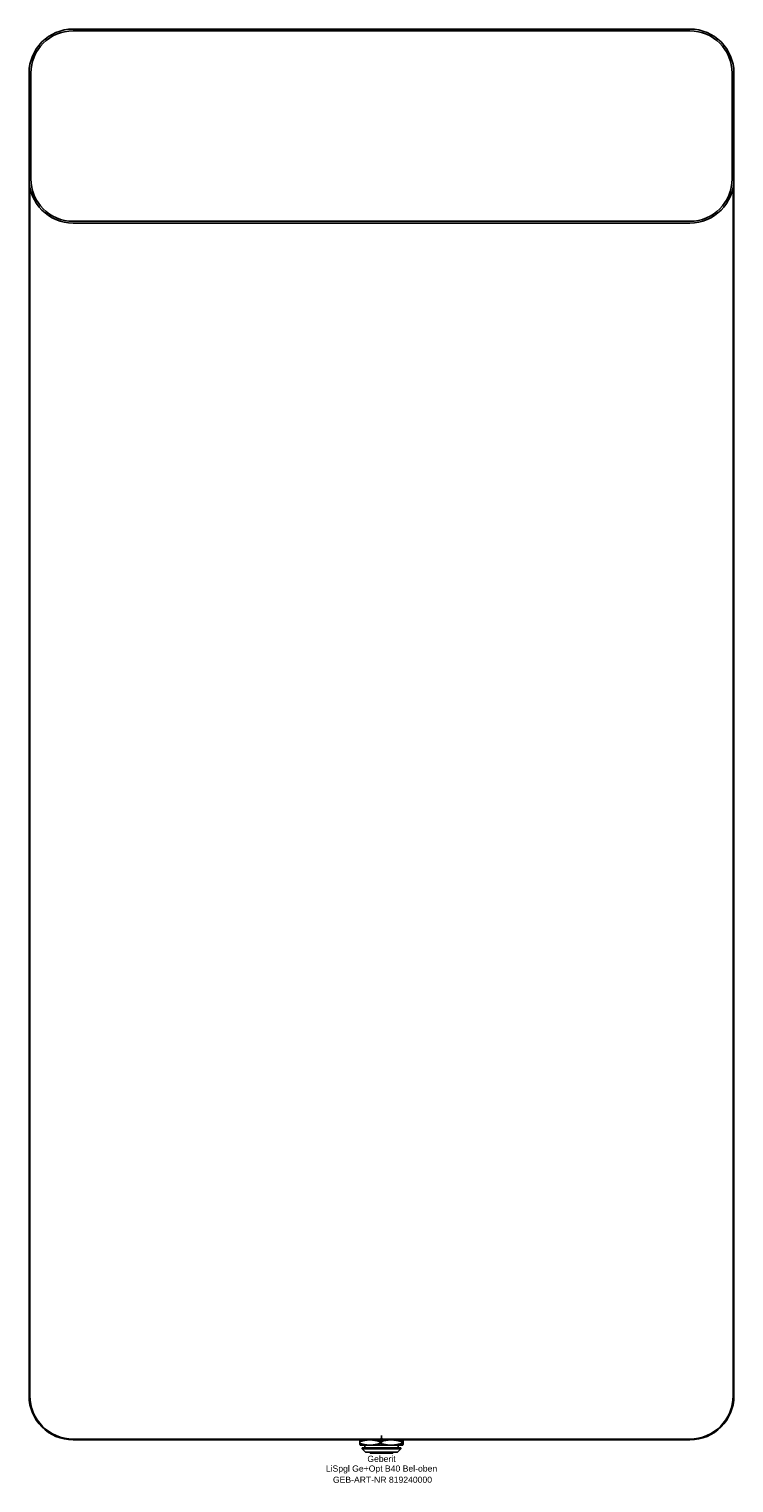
# Model space of a CAD drawing. Header units: millimetres. Extents: x -200 to 200, y -24 to 800.
import ezdxf
from ezdxf.enums import TextEntityAlignment as Align

# ---------------------------------------------------------------- set-up
doc = ezdxf.new("R2010")
doc.units = ezdxf.units.MM
doc.layers.get('0').update_dxf_attribs({"linetype": 'CONTINUOUS'})
for name, color, linetype, lineweight in [('Arbeitspunkt(DIN)', 7, 'CONTINUOUS', 25), ('GEB-ART-NR', 1, 'CONTINUOUS', 18), ('GEB-BEZUG', 2, 'CONTINUOUS', 25), ('GEB-TEXT', 5, 'CONTINUOUS', 18)]:
    doc.layers.add(name, color=color, linetype=linetype, lineweight=lineweight)
doc.layers.add('GEB-KONTUR-A', color=5, linetype='CONTINUOUS')
doc.styles.get("Standard").update_dxf_attribs({"font": 'arial.ttf'})

# ---------------------------------------------------------------- blocks, each defined once
blk = doc.blocks.new('Einfügepunkt')
at = {"layer": 'GEB-BEZUG'}
for p, q in [((-0.71, -0.71), (0.71, 0.71)), ((-0.71, 0.71), (0.71, -0.71))]:
    blk.add_line(p, q, dxfattribs=at)

msp = doc.modelspace()

# ---------------------------------------------------------------- linework, layer by layer
at = {"layer": 'Arbeitspunkt(DIN)', "ltscale": 25}
for q in [(-2.5, 0), (0, 2.5), (0, -2.5), (2.5, 0)]:
    msp.add_line((0, 0), q, dxfattribs=at)
at = {"layer": 'GEB-KONTUR-A', "ltscale": 25}
for p, q in [((175, 800), (-175, 800)), ((-175, 799), (175, 799)), ((-200, 775), (-200, 715)), ((-199, 775), (-199, 715)), ((199, 715), (199, 775)), ((200, 715), (200, 775)), ((-200, 25), (-200, 715)), ((-199.5, 710.03), (-199.5, 25)), ((199.5, 710.03), (199.5, 25)), ((200, 715), (200, 25)), ((-175, 691), (175, 691)), ((-175, 690), (175, 690)), ((-175, 0.5), (175, 0.5)), ((175, 0), (-175, 0)), ((-12, 0), (-12.02, -0.01)), ((12, 0), (12.02, -0.01)), ((-12.36, -1.93), (-12.36, -1.07)), ((-12, -3), (-12.02, -2.99)), ((-12, -3), (-6.56, -3)), ((-11, -5), (-11, -4.5)), ((-11, -4.5), (11, -4.5)), ((-9, -7), (-11, -5)), ((-11, -5), (11, -5)), ((-9.51, -4.5), (-9.51, -3)), ((9, -7), (-9, -7)), ((-6.56, -3), (5.43, -3)), ((-6.5, -7.5), (-6.5, -7)), ((6.5, -7.5), (-6.5, -7.5)), ((-0.75, -1.07), (-0.75, -1.93)), ((5.43, -3), (11.98, -3)), ((6.5, -7.5), (6.5, -7)), ((9, -7), (11, -5)), ((9.51, -4.5), (9.51, -3)), ((11, -5), (11, -4.5)), ((11.61, -1.93), (11.61, -1.07)), ((11.98, -3), (12, -3)), ((12, -3), (12.02, -2.99)), ((12.36, -1.93), (12.36, -1.07))]:
    msp.add_line(p, q, dxfattribs=at)
for centre, radius, start, end in [((-175, 775), 25, 90, 180), ((175, 775), 25, 0, 90), ((-175, 775), 24, 90, 180), ((175, 775), 24, 0, 90), ((-175, 715), 25, 180, 270), ((-175, 715), 24, 180, 270), ((175, 715), 24, 270, 0), ((175, 715), 25, 270, 0), ((-175, 25), 25, 180, 270), ((-175, 25), 24.5, 180, 270), ((175, 25), 24.5, 270, 0), ((175, 25), 25, 270, 0)]:
    msp.add_arc(centre, radius, start, end, dxfattribs=at)
for points, weights in [([(-12.36, -1.07), (-9.25, 0), (-6.56, 0)], [1.19615241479, 1.28867512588, 1.28867512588]), ([(-6.56, 0), (-3.86, 0), (-0.75, -1.07)], [1.28867512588, 1.28867512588, 1.1961524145]), ([(-0.75, -1.07), (2.56, 0), (5.43, 0)], [1.19615241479, 1.28867512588, 1.28867512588]), ([(5.43, 0), (8.29, 0), (11.61, -1.07)], [1.28867512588, 1.28867512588, 1.1961524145]), ([(11.61, -1.07), (11.81, 0), (11.98, 0)], [1.19615241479, 1.28867512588, 1.28867512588]), ([(11.98, 0), (12.16, 0), (12.36, -1.07)], [1.28867512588, 1.28867512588, 1.1961524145]), ([(-12.02, -0.01), (-12.18, -0.1), (-12.36, -1.07)], [1.28772034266, 1.27927623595, 1.1961524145]), ([(-12.36, -1.93), (-12.18, -2.9), (-12.02, -2.99)], [1.19615241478, 1.27927623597, 1.28772034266]), ([(-6.56, -3), (-9.25, -3), (-12.36, -1.93)], [1.28867512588, 1.28867512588, 1.1961524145]), ([(-0.75, -1.93), (-3.86, -3), (-6.56, -3)], [1.19615241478, 1.28867512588, 1.28867512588]), ([(5.43, -3), (2.56, -3), (-0.75, -1.93)], [1.28867512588, 1.28867512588, 1.1961524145]), ([(11.61, -1.93), (8.29, -3), (5.43, -3)], [1.19615241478, 1.28867512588, 1.28867512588]), ([(11.98, -3), (11.81, -3), (11.61, -1.93)], [1.28867512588, 1.28867512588, 1.1961524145]), ([(12.36, -1.93), (12.16, -3), (11.98, -3)], [1.19615241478, 1.28867512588, 1.28867512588])]:
    msp.add_rational_spline(points, weights, degree=2, dxfattribs=at)

# ---------------------------------------------------------------- block references
at = {"ltscale": 25}
msp.add_blockref('Einfügepunkt', (0, 0), dxfattribs=at)

# ---------------------------------------------------------------- texts
at = {"layer": 'GEB-ART-NR'}
msp.add_text('GEB-ART-NR 819240000', height=3.5, dxfattribs=at).set_placement((0.55, -24.34), align=Align.CENTER)
at = {"layer": 'GEB-TEXT'}
for s, p in [('LiSpgl Ge+Opt B40 Bel-oben', (0, -18)), ('Geberit', (0, -12.5))]:
    msp.add_text(s, height=3.5, dxfattribs=at).set_placement(p, align=Align.CENTER)

doc.saveas('drawing.dxf')
